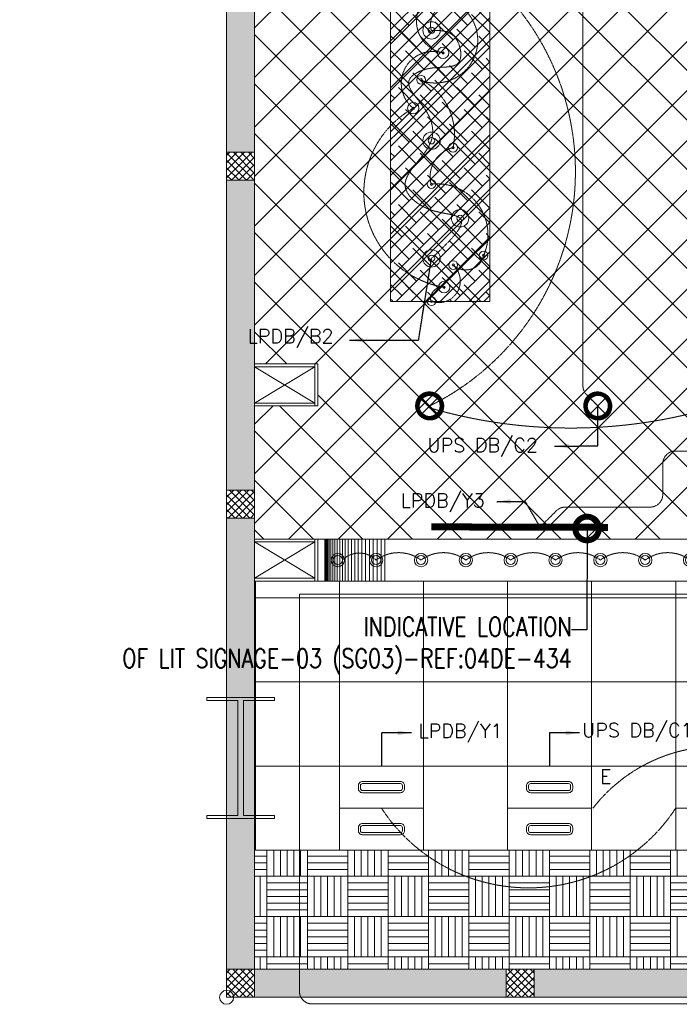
# Model space of a CAD drawing. Header units: millimetres. Extents: x 48523 to 84492, y -23473 to 14877.
# Tile 3 of 69: x 48523 to 53231, y -50 to 6976. Entities that reach past the tile are written whole.
import ezdxf
from ezdxf import colors
from ezdxf.entities.mleader import LeaderData, LeaderLine
from ezdxf.enums import TextEntityAlignment as Align
from ezdxf.math import Vec2, Vec3

# ---------------------------------------------------------------- set-up
doc = ezdxf.new("R2010")
doc.units = ezdxf.units.MM
doc.header["$MEASUREMENT"] = 0
doc.linetypes.add('HIDDENX2', pattern=[0.75, 0.5, -0.25])
doc.layers.get('0').update_dxf_attribs({"lineweight": 5})
doc.layers.get('Defpoints').update_dxf_attribs({"color": 2, "lineweight": 20})
doc.layers.add('A-LIGHT', color=1, linetype='Continuous', lineweight=5)
doc.layers.add('M-MEP-GEN', color=7, linetype='Continuous', lineweight=15)
for name, color, linetype, lineweight, true_color in [('M-MEP-ELLG-CABLE', 7, 'HIDDENX2', 15, 0x055f91), ('M-MEP-ELLG-LIGHT', 5, 'Continuous', 15, 0x0000ff), ('RCP XREF$0$A-CEILING-01', 9, 'Continuous', 0, 0x808080), ('RCP XREF$0$A-CEILING-02', 9, 'Continuous', 0, 0x808080), ('RCP XREF$0$A-CEILING-03', 9, 'Continuous', 0, 0x808080), ('RCP XREF$0$A-CEILING-07', 9, 'Continuous', 0, 0x808080), ('RCP XREF$0$A-Wall & Column', 9, 'Continuous', 0, 0x808080), ('RCP XREF$0$Column', 9, 'Continuous', 0, 0x808080), ('RCP XREF$0$ND_26_HATCH', 9, 'Continuous', 0, 0x808080), ('RCP XREF$0$XR-CP-DS$0$A-DOWN LIG', 9, 'Continuous', 0, 0x808080)]:
    doc.layers.add(name, color=color, linetype=linetype, lineweight=lineweight, true_color=true_color)
doc.layers.add('T-Tags', color=7, linetype='Continuous')
doc.styles.add('Oswald Light', font='txt')
doc.styles.add('SSP_Note', font='romans.shx', dxfattribs={"width": 0.8})
doc.styles.get("Standard").update_dxf_attribs({"font": 'romans.shx'})
doc.dimstyles.new('MDS-50', dxfattribs={"dimtxt": 100, "dimasz": 100, "dimexe": 50, "dimexo": 50, "dimgap": 25, "dimtad": 1, "dimdec": 0, "dimtxsty": 'Oswald Light', "dimcen": 0, "dimdle": 1.5875, "dimazin": 0, "dimtfac": 1, "dimtdec": 0, "dimtix": 1, "dimtmove": 0, "dimatfit": 0, "dimfxl": 1, "dimfrac": 2, "dimtolj": 1, "dimarcsym": 0})

# ---------------------------------------------------------------- blocks, each defined once
blk = doc.blocks.new('RCP XREF')
at = {"layer": 'RCP XREF$0$ND_26_HATCH', "lineweight": 0, "true_color": 0x808080, "transparency": 33554687}
h = blk.add_hatch(color=8, dxfattribs=at)
h.dxf.hatch_style = 1
h.paths.add_polyline_path([(200, 13280), (0, 13280), (0, 0), (4190, 0), (4190, 650), (4390, 650), (4390, 850), (3990, 850), (3990, 200), (200, 200), (200, 8735.8), (200, 8835.8), (200, 9585.8), (200, 9685.8), (200, 10435.8), (200, 10535.8), (200, 11285.8), (200, 11385.8), (200, 12135.8), (200, 12235.8)])
h.paths.add_polyline_path([(0, 11087.2), (200, 11087.2), (200, 11287.2), (0, 11287.2)], flags=17)
h.paths.add_polyline_path([(0, 8211.4), (200, 8211.4), (200, 8411.4), (0, 8411.4)], flags=17)
h.paths.add_polyline_path([(0, 5830), (200, 5830), (200, 6030), (0, 6030)], flags=17)
h.paths.add_polyline_path([(0, 3420), (200, 3420), (200, 3620), (0, 3620)], flags=17)
h.paths.add_polyline_path([(0, 0), (200, 0), (200, 200), (0, 200)], flags=17)
h.paths.add_polyline_path([(1995, 0.3), (2195, 0.3), (2195, 200.3), (1995, 200.3)], flags=16)
h.paths.add_polyline_path([(3990, 0), (4190, 0), (4190, 200), (3990, 200)], flags=17)
h.paths.add_polyline_path([(4190, 650), (4390, 650), (4390, 850), (4190, 850)], flags=17)
at = {"color": 8, "lineweight": 0, "true_color": 0x808080}
for p, q in [((200, 4240), (630, 4500)), ((200, 4500), (630, 4240)), ((200, 3250), (630, 2990)), ((200, 2990), (630, 3250))]:
    blk.add_line(p, q, dxfattribs=at)
at = {"layer": 'RCP XREF$0$A-CEILING-01', "color": 8, "linetype": 'Continuous', "lineweight": 0, "true_color": 0x808080}
for p, q in [((200, 6917.5), (6662.5, 13380)), ((200, 6564), (7016, 13380)), ((200, 6210.4), (7369.6, 13380)), ((200, 5856.9), (7723.1, 13380)), ((200, 5149.7), (8430.3, 13380)), ((200, 4796.2), (8783.8, 13380)), ((200, 3735.5), (9844.5, 13380)), ((277.4, 4520), (9137.4, 13380)), ((441.6, 3270), (10551.6, 13380)), ((630.9, 4520), (9490.9, 13380)), ((1148.7, 3270), (11258.7, 13380)), ((1502.2, 3270), (11612.2, 13380)), ((2209.3, 3270), (12319.3, 13380)), ((2562.9, 3270), (12672.9, 13380)), ((2916.4, 3270), (13026.4, 13380)), ((1855.8, 3270), (11865.8, 13280)), ((200, 5503.3), (5890.1, 11193.4)), ((5979.5, 3920), (200, 9699.5)), ((5625.9, 3920), (200, 9345.9)), ((200, 3382), (5948, 9130)), ((5272.4, 3920), (200, 8992.4)), ((4918.8, 3920), (200, 8638.8)), ((795.1, 3270), (5890, 8364.9)), ((4565.3, 3920), (200, 8285.3)), ((4211.7, 3920), (200, 7931.7)), ((3945, 3833.2), (200, 7578.2)), ((3945, 3479.6), (200, 7224.6)), ((3801.1, 3270), (200, 6871.1)), ((3447.5, 3270), (200, 6517.5)), ((3094, 3270), (200, 6164)), ((2740.4, 3270), (200, 5810.4)), ((2386.9, 3270), (200, 5456.9)), ((2033.3, 3270), (200, 5103.3)), ((429.7, 4520), (200, 4749.7)), ((1679.7, 3270), (650, 4299.7)), ((200, 4089.1), (330.9, 4220)), ((1326.2, 3270), (376.2, 4220)), ((972.6, 3270), (200, 4042.6)), ((619.1, 3270), (200, 3689.1)), ((265.5, 3270), (200, 3335.5))]:
    blk.add_line(p, q, dxfattribs=at)
at = {"layer": 'RCP XREF$0$A-CEILING-01', "color": 8, "lineweight": 0, "true_color": 0x808080}
for p, q in [((200, 13380), (200, 4520)), ((200, 4520), (650, 4520)), ((650, 4520), (650, 4220)), ((650, 4220), (200, 4220)), ((200, 4220), (200, 3270)), ((200, 3270), (3945, 3270)), ((200, 1050), (200, 2970)), ((200, 2970), (4245, 2970)), ((9805, 1050), (200, 1050)), ((200, 1050), (200, 200)), ((9805, 1050), (200, 1050)), ((200, 200), (3990, 200))]:
    blk.add_line(p, q, dxfattribs=at)
at = {"layer": 'RCP XREF$0$A-CEILING-02', "color": 8, "linetype": 'Continuous', "lineweight": 0, "true_color": 0x808080}
for p, q in [((205, 1050), (205, 2970)), ((805, 1050), (805, 2970)), ((1405, 1050), (1405, 2970)), ((2005, 1050), (2005, 2970)), ((2605, 1050), (2605, 2970)), ((3205, 1050), (3205, 2970)), ((200, 2850), (9805, 2850)), ((200, 2250), (9805, 2250)), ((200, 1650), (9805, 1650))]:
    blk.add_line(p, q, dxfattribs=at)
at = {"layer": 'RCP XREF$0$A-CEILING-03', "color": 8, "linetype": 'Continuous', "lineweight": 0, "true_color": 0x808080}
for p, q in [((200, 1008), (288, 1008)), ((288, 864), (288, 1050)), ((336, 864), (336, 1050)), ((384, 864), (384, 1050)), ((432, 864), (432, 1050)), ((480, 864), (480, 1050)), ((528, 864), (528, 1050)), ((576, 864), (576, 1050)), ((576, 1008), (864, 1008)), ((864, 864), (864, 1050)), ((912, 864), (912, 1050)), ((960, 864), (960, 1050)), ((1008, 864), (1008, 1050)), ((1056, 864), (1056, 1050)), ((1104, 864), (1104, 1050)), ((1152, 864), (1152, 1050)), ((1152, 1008), (1440, 1008)), ((1440, 864), (1440, 1050)), ((1488, 864), (1488, 1050)), ((1536, 864), (1536, 1050)), ((1584, 864), (1584, 1050)), ((1632, 864), (1632, 1050)), ((1680, 864), (1680, 1050)), ((1728, 864), (1728, 1050)), ((1728, 1008), (2016, 1008)), ((2016, 864), (2016, 1050)), ((2064, 864), (2064, 1050)), ((2112, 864), (2112, 1050)), ((2160, 864), (2160, 1050)), ((2208, 864), (2208, 1050)), ((2256, 864), (2256, 1050)), ((2304, 864), (2304, 1050)), ((2304, 1008), (2592, 1008)), ((2592, 864), (2592, 1050)), ((2640, 864), (2640, 1050)), ((2688, 864), (2688, 1050)), ((2736, 864), (2736, 1050)), ((2784, 864), (2784, 1050)), ((2832, 864), (2832, 1050)), ((2880, 864), (2880, 1050)), ((2880, 1008), (3168, 1008)), ((3168, 864), (3168, 1050)), ((3216, 864), (3216, 1050)), ((200, 960), (288, 960)), ((576, 960), (864, 960)), ((1152, 960), (1440, 960)), ((1728, 960), (2016, 960)), ((2304, 960), (2592, 960)), ((2880, 960), (3168, 960)), ((200, 912), (288, 912)), ((200, 864), (288, 864)), ((240, 576), (240, 864)), ((288, 576), (288, 864)), ((288, 864), (576, 864)), ((576, 912), (864, 912)), ((576, 576), (576, 864)), ((576, 864), (864, 864)), ((624, 576), (624, 864)), ((672, 576), (672, 864)), ((720, 576), (720, 864)), ((768, 576), (768, 864)), ((816, 576), (816, 864)), ((864, 576), (864, 864)), ((864, 864), (1152, 864)), ((1152, 912), (1440, 912)), ((1152, 576), (1152, 864)), ((1152, 864), (1440, 864)), ((1200, 576), (1200, 864)), ((1248, 576), (1248, 864)), ((1296, 576), (1296, 864)), ((1344, 576), (1344, 864)), ((1392, 576), (1392, 864)), ((1440, 576), (1440, 864)), ((1440, 864), (1728, 864)), ((1728, 912), (2016, 912)), ((1728, 576), (1728, 864)), ((1728, 864), (2016, 864)), ((1776, 576), (1776, 864)), ((1824, 576), (1824, 864)), ((1872, 576), (1872, 864)), ((1920, 576), (1920, 864)), ((1968, 576), (1968, 864)), ((2016, 576), (2016, 864)), ((2016, 864), (2304, 864)), ((2304, 912), (2592, 912)), ((2304, 576), (2304, 864)), ((2304, 864), (2592, 864)), ((2352, 576), (2352, 864)), ((2400, 576), (2400, 864)), ((2448, 576), (2448, 864)), ((2496, 576), (2496, 864)), ((2544, 576), (2544, 864)), ((2592, 576), (2592, 864)), ((2592, 864), (2880, 864)), ((2880, 912), (3168, 912)), ((2880, 576), (2880, 864)), ((2880, 864), (3168, 864)), ((2928, 576), (2928, 864)), ((2976, 576), (2976, 864)), ((3024, 576), (3024, 864)), ((3072, 576), (3072, 864)), ((3120, 576), (3120, 864)), ((3168, 576), (3168, 864)), ((3168, 864), (3456, 864)), ((288, 816), (576, 816)), ((864, 816), (1152, 816)), ((1440, 816), (1728, 816)), ((2016, 816), (2304, 816)), ((2592, 816), (2880, 816)), ((3168, 816), (3456, 816)), ((288, 768), (576, 768)), ((288, 720), (576, 720)), ((864, 768), (1152, 768)), ((864, 720), (1152, 720)), ((1440, 768), (1728, 768)), ((1440, 720), (1728, 720)), ((2016, 768), (2304, 768)), ((2016, 720), (2304, 720)), ((2592, 768), (2880, 768)), ((2592, 720), (2880, 720)), ((3168, 768), (3456, 768)), ((3168, 720), (3456, 720)), ((288, 672), (576, 672)), ((864, 672), (1152, 672)), ((1440, 672), (1728, 672)), ((2016, 672), (2304, 672)), ((2592, 672), (2880, 672)), ((3168, 672), (3456, 672)), ((200, 576), (288, 576)), ((288, 624), (576, 624)), ((288, 288), (288, 576)), ((288, 576), (576, 576)), ((336, 288), (336, 576)), ((384, 288), (384, 576)), ((432, 288), (432, 576)), ((480, 288), (480, 576)), ((528, 288), (528, 576)), ((576, 288), (576, 576)), ((576, 576), (864, 576)), ((864, 624), (1152, 624)), ((864, 288), (864, 576)), ((864, 576), (1152, 576)), ((912, 288), (912, 576)), ((960, 288), (960, 576)), ((1008, 288), (1008, 576)), ((1056, 288), (1056, 576)), ((1104, 288), (1104, 576)), ((1152, 288), (1152, 576)), ((1152, 576), (1440, 576)), ((1440, 624), (1728, 624)), ((1440, 288), (1440, 576)), ((1440, 576), (1728, 576)), ((1488, 288), (1488, 576)), ((1536, 288), (1536, 576)), ((1584, 288), (1584, 576)), ((1632, 288), (1632, 576)), ((1680, 288), (1680, 576)), ((1728, 288), (1728, 576)), ((1728, 576), (2016, 576)), ((2016, 624), (2304, 624)), ((2016, 288), (2016, 576)), ((2016, 576), (2304, 576)), ((2064, 288), (2064, 576)), ((2112, 288), (2112, 576)), ((2160, 288), (2160, 576)), ((2208, 288), (2208, 576)), ((2256, 288), (2256, 576)), ((2304, 288), (2304, 576)), ((2304, 576), (2592, 576)), ((2592, 624), (2880, 624)), ((2592, 288), (2592, 576)), ((2592, 576), (2880, 576)), ((2640, 288), (2640, 576)), ((2688, 288), (2688, 576)), ((2736, 288), (2736, 576)), ((2784, 288), (2784, 576)), ((2832, 288), (2832, 576)), ((2880, 288), (2880, 576)), ((2880, 576), (3168, 576)), ((3168, 624), (3456, 624)), ((3168, 288), (3168, 576)), ((3168, 576), (3456, 576)), ((3216, 288), (3216, 576)), ((200, 528), (288, 528)), ((576, 528), (864, 528)), ((1152, 528), (1440, 528)), ((1728, 528), (2016, 528)), ((2304, 528), (2592, 528)), ((2880, 528), (3168, 528)), ((200, 480), (288, 480)), ((200, 432), (288, 432)), ((576, 480), (864, 480)), ((576, 432), (864, 432)), ((1152, 480), (1440, 480)), ((1152, 432), (1440, 432)), ((1728, 480), (2016, 480)), ((1728, 432), (2016, 432)), ((2304, 480), (2592, 480)), ((2304, 432), (2592, 432)), ((2880, 480), (3168, 480)), ((2880, 432), (3168, 432)), ((200, 384), (288, 384)), ((576, 384), (864, 384)), ((1152, 384), (1440, 384)), ((1728, 384), (2016, 384)), ((2304, 384), (2592, 384)), ((2880, 384), (3168, 384)), ((200, 336), (288, 336)), ((200, 288), (288, 288)), ((240, 200), (240, 288)), ((288, 200), (288, 288)), ((288, 288), (576, 288)), ((576, 336), (864, 336)), ((576, 200), (576, 288)), ((576, 288), (864, 288)), ((624, 200), (624, 288)), ((672, 200), (672, 288)), ((720, 200), (720, 288)), ((768, 200), (768, 288)), ((816, 200), (816, 288)), ((864, 200), (864, 288)), ((864, 288), (1152, 288)), ((1152, 336), (1440, 336)), ((1152, 200), (1152, 288)), ((1152, 288), (1440, 288)), ((1200, 200), (1200, 288)), ((1248, 200), (1248, 288)), ((1296, 200), (1296, 288)), ((1344, 200), (1344, 288)), ((1392, 200), (1392, 288)), ((1440, 200), (1440, 288)), ((1440, 288), (1728, 288)), ((1728, 336), (2016, 336)), ((1728, 200), (1728, 288)), ((1728, 288), (2016, 288)), ((1776, 200), (1776, 288)), ((1824, 200), (1824, 288)), ((1872, 200), (1872, 288)), ((1920, 200), (1920, 288)), ((1968, 200), (1968, 288)), ((2016, 200), (2016, 288)), ((2016, 288), (2304, 288)), ((2304, 336), (2592, 336)), ((2304, 200), (2304, 288)), ((2304, 288), (2592, 288)), ((2352, 200), (2352, 288)), ((2400, 200), (2400, 288)), ((2448, 200), (2448, 288)), ((2496, 200), (2496, 288)), ((2544, 200), (2544, 288)), ((2592, 200), (2592, 288)), ((2592, 288), (2880, 288)), ((2880, 336), (3168, 336)), ((2880, 200), (2880, 288)), ((2880, 288), (3168, 288)), ((2928, 200), (2928, 288)), ((2976, 200), (2976, 288)), ((3024, 200), (3024, 288)), ((3072, 200), (3072, 288)), ((3120, 200), (3120, 288)), ((3168, 200), (3168, 288)), ((3168, 288), (3456, 288)), ((288, 240), (576, 240)), ((864, 240), (1152, 240)), ((1440, 240), (1728, 240)), ((2016, 240), (2304, 240)), ((2592, 240), (2880, 240)), ((3168, 240), (3456, 240))]:
    blk.add_line(p, q, dxfattribs=at)
at = {"layer": 'RCP XREF$0$A-CEILING-07', "color": 8, "linetype": 'Continuous', "lineweight": 0, "true_color": 0x808080}
for p, q in [((1170.4, 6906.8), (1628.1, 7364.5)), ((1170.4, 6802.5), (1732.4, 7364.5)), ((1170.4, 6698.2), (1836.7, 7364.5)), ((1170.4, 6593.9), (1878.3, 7301.9)), ((1170.4, 6489.6), (1878.3, 7197.6)), ((1170.4, 6385.3), (1878.3, 7093.3)), ((1303.7, 6935.8), (1173.4, 7066.2)), ((1720.9, 6935.8), (1590.5, 7066.2)), ((1170.4, 6281), (1878.3, 6989)), ((1460.2, 6883.7), (1329.8, 7014.1)), ((1616.6, 6831.5), (1486.3, 6961.9)), ((1877.4, 6883.7), (1747, 7014.1)), ((1355.9, 6779.4), (1225.5, 6909.8)), ((1773.1, 6779.4), (1642.7, 6909.8)), ((1170.4, 6176.7), (1878.3, 6884.7)), ((1199.4, 6831.5), (1170.4, 6860.6)), ((1512.3, 6727.2), (1382, 6857.6)), ((1878.3, 6778.4), (1799.1, 6857.6)), ((1170.4, 6072.4), (1878.3, 6780.4)), ((1251.6, 6675.1), (1170.4, 6756.3)), ((1408, 6622.9), (1277.7, 6753.3)), ((1668.8, 6675.1), (1538.4, 6805.5)), ((1825.2, 6622.9), (1694.8, 6753.3)), ((1170.4, 5968.1), (1878.3, 6676.1)), ((1564.5, 6570.8), (1434.1, 6701.2)), ((1878.3, 6674.1), (1851.3, 6701.2)), ((1303.7, 6518.6), (1173.4, 6649)), ((1720.9, 6518.6), (1590.5, 6649)), ((1170.4, 5863.8), (1878.3, 6571.8)), ((1460.2, 6466.5), (1329.8, 6596.9)), ((1616.6, 6414.3), (1486.3, 6544.7)), ((1877.4, 6466.5), (1747, 6596.9)), ((1170.4, 5759.5), (1878.3, 6467.5)), ((1355.9, 6362.2), (1225.5, 6492.6)), ((1773.1, 6362.2), (1642.7, 6492.6)), ((1199.4, 6414.3), (1170.4, 6443.4)), ((1512.3, 6310), (1382, 6440.4)), ((1878.3, 6361.2), (1799.1, 6440.4)), ((1170.4, 5655.2), (1878.3, 6363.2)), ((1251.6, 6257.9), (1170.4, 6339.1)), ((1408, 6205.7), (1277.7, 6336.1)), ((1668.8, 6257.9), (1538.4, 6388.3)), ((1825.2, 6205.7), (1694.8, 6336.1)), ((1170.4, 5550.9), (1878.3, 6258.9)), ((1564.5, 6153.6), (1434.1, 6284)), ((1878.3, 6256.9), (1851.3, 6284)), ((1303.7, 6101.4), (1173.4, 6231.8)), ((1720.9, 6101.4), (1590.5, 6231.8)), ((1170.4, 5446.6), (1878.3, 6154.6)), ((1460.2, 6049.3), (1329.8, 6179.7)), ((1616.6, 5997.1), (1486.3, 6127.5)), ((1877.4, 6049.3), (1747, 6179.7)), ((1170.4, 5342.3), (1878.3, 6050.3)), ((1355.9, 5945), (1225.5, 6075.4)), ((1773.1, 5945), (1642.7, 6075.4)), ((1199.4, 5997.1), (1170.4, 6026.2)), ((1512.3, 5892.9), (1382, 6023.2)), ((1878.3, 5944), (1799.1, 6023.2)), ((1170.4, 5238), (1878.3, 5946)), ((1251.6, 5840.7), (1170.4, 5921.9)), ((1408, 5788.6), (1277.7, 5918.9)), ((1668.8, 5840.7), (1538.4, 5971.1)), ((1825.2, 5788.6), (1694.8, 5918.9)), ((1170.4, 5133.7), (1878.3, 5841.7)), ((1564.5, 5736.4), (1434.1, 5866.8)), ((1878.3, 5839.7), (1851.3, 5866.8)), ((1303.7, 5684.3), (1173.4, 5814.6)), ((1460.2, 5632.1), (1329.8, 5762.5)), ((1720.9, 5684.3), (1590.5, 5814.6)), ((1877.4, 5632.1), (1747, 5762.5)), ((1170.4, 5029.4), (1878.3, 5737.4)), ((1616.6, 5580), (1486.3, 5710.3)), ((1210, 4964.7), (1878.3, 5633.1)), ((1355.9, 5527.8), (1225.5, 5658.2)), ((1773.1, 5527.8), (1642.7, 5658.2)), ((1199.4, 5580), (1170.4, 5609)), ((1512.3, 5475.7), (1382, 5606)), ((1668.8, 5423.5), (1538.4, 5553.9)), ((1878.3, 5526.8), (1799.1, 5606)), ((1251.6, 5423.5), (1170.4, 5504.7)), ((1408, 5371.4), (1277.7, 5501.7)), ((1314.3, 4964.7), (1878.3, 5528.8)), ((1825.2, 5371.4), (1694.8, 5501.7)), ((1418.6, 4964.7), (1878.3, 5424.5)), ((1564.5, 5319.2), (1434.1, 5449.6)), ((1878.3, 5422.5), (1851.3, 5449.6)), ((1303.7, 5267.1), (1173.4, 5397.4)), ((1460.2, 5214.9), (1329.8, 5345.3)), ((1720.9, 5267.1), (1590.5, 5397.4)), ((1877.4, 5214.9), (1747, 5345.3)), ((1616.6, 5162.8), (1486.3, 5293.1)), ((1522.9, 4964.7), (1878.3, 5320.2)), ((1355.9, 5110.6), (1225.5, 5241)), ((1627.2, 4964.7), (1878.3, 5215.9)), ((1773.1, 5110.6), (1642.7, 5241)), ((1199.4, 5162.8), (1170.4, 5191.8)), ((1512.3, 5058.5), (1382, 5188.8)), ((1668.8, 5006.3), (1538.4, 5136.7)), ((1878.3, 5109.6), (1799.1, 5188.8)), ((1251.6, 5006.3), (1170.4, 5087.5)), ((1397.5, 4964.7), (1277.7, 5084.5)), ((1814.7, 4964.7), (1694.8, 5084.5)), ((1731.5, 4964.7), (1878.3, 5111.6)), ((1501.8, 4964.7), (1434.1, 5032.4)), ((1835.8, 4964.7), (1878.3, 5007.3)), ((1878.3, 5005.3), (1851.3, 5032.4)), ((1188.9, 4964.7), (1173.4, 4980.2)), ((1606.1, 4964.7), (1590.5, 4980.2))]:
    blk.add_line(p, q, dxfattribs=at)
at = {"layer": 'RCP XREF$0$A-CEILING-07', "color": 8, "lineweight": 0, "true_color": 0x808080}
for p, q in [((1170.4, 4964.7), (1170.4, 7364.5)), ((1878.3, 7364.5), (1878.3, 4964.7)), ((1878.3, 4964.7), (1170.4, 4964.7))]:
    blk.add_line(p, q, dxfattribs=at)
at = {"layer": 'RCP XREF$0$A-Wall & Column', "color": 8, "lineweight": 0, "true_color": 0x808080}
for p, q in [((0, 13480), (0, 0)), ((200, 13480), (200, 200)), ((200, 6030), (0, 6030)), ((0, 6030), (0, 5830)), ((200, 5830), (200, 6030)), ((0, 5830), (200, 5830)), ((650, 4520), (200, 4520)), ((630, 4500), (200, 4500)), ((630, 4220), (630, 4520)), ((650, 4220), (650, 4520)), ((630, 4240), (200, 4240)), ((650, 4220), (200, 4220)), ((200, 3620), (0, 3620)), ((0, 3620), (0, 3420)), ((200, 3420), (200, 3620)), ((0, 3420), (200, 3420)), ((650, 3270), (200, 3270)), ((630, 3250), (200, 3250)), ((630, 3270), (630, 2970)), ((650, 3270), (650, 2970)), ((630, 2990), (200, 2990)), ((650, 2970), (200, 2970)), ((200, 200), (0, 200)), ((0, 200), (0, 0)), ((200, 200), (3990, 200)), ((200, 0), (200, 200)), ((2195, 200.3), (1995, 200.3)), ((1995, 200.3), (1995, 0.3)), ((2195, 0.3), (2195, 200.3)), ((0, 0), (4190, 0)), ((0, 0), (200, 0)), ((1995, 0.3), (2195, 0.3))]:
    blk.add_line(p, q, dxfattribs=at)
at = {"layer": 'RCP XREF$0$Column', "color": 8, "lineweight": 0, "true_color": 0x808080}
for p, q in [((-140.5, 2118.4), (-140.5, 2138.4)), ((-140.5, 2138.4), (340.5, 2138.4)), ((80.5, 2118.4), (-140.5, 2118.4)), ((80.5, 1296.4), (80.5, 2118.4)), ((340.5, 2118.4), (119.5, 2118.4)), ((119.5, 2118.4), (119.5, 1296.4)), ((340.5, 2138.4), (340.5, 2118.4)), ((-140.5, 1276.4), (-140.5, 1296.4)), ((-140.5, 1296.4), (80.5, 1296.4)), ((340.5, 1276.4), (-140.5, 1276.4)), ((119.5, 1296.4), (340.5, 1296.4)), ((340.5, 1296.4), (340.5, 1276.4))]:
    blk.add_line(p, q, dxfattribs=at)
at = {"layer": 'RCP XREF$0$ND_26_HATCH', "color": 8, "linetype": 'Continuous', "lineweight": 0, "true_color": 0x808080}
for p, q in [((0, 6007.5), (22.5, 6030)), ((0, 5954.5), (75.5, 6030)), ((0, 5901.4), (128.6, 6030)), ((0, 5848.4), (181.6, 6030)), ((196, 5830), (0, 6026)), ((142.9, 5830), (0, 5972.9)), ((34.6, 5830), (200, 5995.4)), ((200, 5879), (49, 6030)), ((200, 5932), (102, 6030)), ((200, 5985.1), (155.1, 6030)), ((89.9, 5830), (0, 5919.9)), ((87.7, 5830), (200, 5942.3)), ((36.9, 5830), (0, 5866.9)), ((140.7, 5830), (200, 5889.3)), ((193.7, 5830), (200, 5836.3)), ((0, 3568), (52, 3620)), ((0, 3514.9), (105.1, 3620)), ((0, 3461.9), (158.1, 3620)), ((166.5, 3420), (0, 3586.5)), ((11.1, 3420), (200, 3608.9)), ((200, 3439.5), (19.5, 3620)), ((200, 3492.5), (72.5, 3620)), ((200, 3545.6), (125.6, 3620)), ((200, 3598.6), (178.6, 3620)), ((113.4, 3420), (0, 3533.4)), ((64.2, 3420), (200, 3555.8)), ((60.4, 3420), (0, 3480.4)), ((117.2, 3420), (200, 3502.8)), ((170.2, 3420), (200, 3449.8)), ((7.4, 3420), (0, 3427.4)), ((0, 173.9), (26.1, 200)), ((0, 120.8), (79.2, 200)), ((0, 67.8), (132.2, 200)), ((0, 14.8), (185.2, 200)), ((192.3, 0), (0, 192.3)), ((38.3, 0), (200, 161.7)), ((200, 45.4), (45.4, 200)), ((200, 98.4), (98.4, 200)), ((200, 151.4), (151.4, 200)), ((1995, 153.6), (2039.5, 198.1)), ((1995, 100.6), (2092.5, 198)), ((1995, 47.5), (2145.5, 198)), ((2154.2, 0.3), (1995, 159.6)), ((2000.8, 0.3), (2195, 194.5)), ((2195, 12.6), (2009.5, 198.1)), ((2053.9, 0.3), (2195, 141.5)), ((2195, 65.6), (2062.6, 198.1)), ((2195, 118.7), (2115.6, 198)), ((2195, 171.7), (2168.7, 198)), ((139.3, 0), (0, 139.3)), ((86.3, 0), (0, 86.3)), ((91.3, 0), (200, 108.7)), ((2101.2, 0.3), (1995, 106.5)), ((2106.9, 0.3), (2195, 88.4)), ((33.2, 0), (0, 33.2)), ((144.3, 0), (200, 55.7)), ((197.4, 0), (200, 2.6)), ((2048.1, 0.3), (1995, 53.5)), ((1995.1, 0.3), (1995, 0.5)), ((2159.9, 0.3), (2195, 35.4))]:
    blk.add_line(p, q, dxfattribs=at)
at = {"layer": 'RCP XREF$0$XR-CP-DS$0$A-DOWN LIG', "color": 8, "lineweight": 0, "true_color": 0x808080}
for p, q in [((3945, 3270), (650, 3270)), ((650, 3270), (650, 2970)), ((700, 3270), (700, 2970)), ((700.9, 3270), (700.9, 2970)), ((703.7, 3270), (703.7, 2970)), ((708.3, 3270), (708.3, 2970)), ((714.7, 3270), (714.7, 2970)), ((722.8, 3270), (722.8, 2970)), ((732.7, 3270), (732.7, 2970)), ((744.3, 3270), (744.3, 2970)), ((757.6, 3270), (757.6, 2970)), ((772.5, 3270), (772.5, 2970)), ((788.9, 3270), (788.9, 2970)), ((806.7, 3270), (806.7, 2970)), ((825.9, 3270), (825.9, 2970)), ((846.5, 3270), (846.5, 2970)), ((868.2, 3270), (868.2, 2970)), ((891.1, 3270), (891.1, 2970)), ((915, 3270), (915, 2970)), ((939.8, 3270), (939.8, 2970)), ((965.4, 3270), (965.4, 2970)), ((991.8, 3270), (991.8, 2970)), ((1018.7, 3270), (1018.7, 2970)), ((1046.1, 3270), (1046.1, 2970)), ((1073.9, 3266.6), (1073.9, 2966.6)), ((1101.9, 3270), (1101.9, 2970)), ((1130, 3270), (1130, 2970)), ((650, 2970), (4245, 2970))]:
    blk.add_line(p, q, dxfattribs=at)
blk = doc.blocks.new('LIGHT-DOWNLIGHT')
at = {"layer": 'M-MEP-ELLG-LIGHT', "color": 1, "true_color": 0xff0000}
for radius in [47.5, 32.5]:
    blk.add_circle((0, 0), radius, dxfattribs=at)
blk = doc.blocks.new('A$C137d50fb')
at = {"layer": 'M-MEP-ELLG-LIGHT', "color": 1, "true_color": 0xff0000}
for p in [(4045.7, -9710), (4363.4, -9710), (4681.1, -9710), (4998.9, -9710), (5316.6, -9710), (5636.6, -9710), (867.3, -10360), (1187.3, -10360), (1507.3, -10360), (1827.3, -10360), (2147.3, -10360), (2467.3, -10360), (2787.3, -10360), (3107.3, -10360), (3427.3, -10360), (3747.3, -10360), (5935, -10360), (6255, -10360), (6575, -10360), (6895, -10360), (7215, -10360), (7535, -10360), (7855, -10360), (8175, -10360), (8495, -10360), (8815, -10360), (9135, -10360), (9408.5, -10360)]:
    blk.add_blockref('LIGHT-DOWNLIGHT', p, dxfattribs=at)
at = {"layer": 'M-MEP-ELLG-LIGHT', "color": 1, "true_color": 0xff0000, "xscale": -1}
blk.add_blockref('LIGHT-DOWNLIGHT', (593.8, -10360), dxfattribs=at)
blk = doc.blocks.new('*U27')
at = {"lineweight": 0}
h = blk.add_hatch(dxfattribs=at)
h.set_pattern_fill('ANSI31', color=0)
h.paths.add_polyline_path([(-70.7, 70.7), (-53, 53, -0.414214), (53, 53), (70.7, 70.7, 0.414214)])
h.paths.add_polyline_path([(75, 0, -0.198912), (53, -53), (70.7, -70.7, 0.198912), (100, 0, 0.198912), (70.7, 70.7), (53, 53, -0.198912)])
h.paths.add_polyline_path([(-53, -53), (-70.7, -70.7, 0.414214), (70.7, -70.7), (53, -53, -0.414214)])
h.paths.add_polyline_path([(-75, 0, -0.198912), (-53, 53), (-70.7, 70.7, 0.198912), (-100, 0, 0.198912), (-70.7, -70.7), (-53, -53, -0.198912)])
at = {"color": 0}
for p, q in [((-53, 53), (53, -53)), ((-53, -53), (53, 53))]:
    blk.add_line(p, q, dxfattribs=at)
at = {"color": 0, "lineweight": 0}
for radius in [100, 75]:
    blk.add_circle((0, 0), radius, dxfattribs=at)
blk = doc.blocks.new('LIGHT-600X600MM')
at = {"color": 0}
blk.add_line((300, 0), (-300, 0), dxfattribs=at)
blk.add_lwpolyline([(-300, 300), (-300, -300), (300, -300), (300, 300)], close=True, dxfattribs=at)
for points in [[(-165, 160), (-165, 140, 0.414214), (-135, 110), (135, 110, 0.414214), (165, 140), (165, 160, 0.414214), (135, 190), (-135, 190, 0.414214)], [(-150, 160), (-150, 140, 0.414214), (-135, 125), (135, 125, 0.414214), (150, 140), (150, 160, 0.414214), (135, 175), (-135, 175, 0.414214)], [(-165, -160), (-165, -140, -0.414214), (-135, -110), (135, -110, -0.414214), (165, -140), (165, -160, -0.414214), (135, -190), (-135, -190, -0.414214)], [(-150, -160), (-150, -140, -0.414214), (-135, -125), (135, -125, -0.414214), (150, -140), (150, -160, -0.414214), (135, -175), (-135, -175, -0.414214)]]:
    blk.add_lwpolyline(points, format="xyb", close=True, dxfattribs=at)
blk.add_attdef('E', text='', height=100).set_placement((400, 250), align=Align.MIDDLE_CENTER)
blk = doc.blocks.new('DOWN LIG 1')
at = {"color": 6, "true_color": 0xff00ff}
for radius in [62, 22.8]:
    blk.add_circle((-364257.6, -156908.1), radius, dxfattribs=at)
blk = doc.blocks.new('DOWN LIG4')
at = {"color": 0}
for centre, radius in [((-364347.2, -157114.1), 40.8), ((-364347.3, -157114.7), 7.36), ((-364347.3, -157114.6), 2.23)]:
    blk.add_circle(centre, radius, dxfattribs=at)
blk = doc.blocks.new('DOWN LIG5')
at = {"color": 0}
for radius in [31.3, 8.21]:
    blk.add_circle((-364412.7, -156955.9), radius, dxfattribs=at)
blk = doc.blocks.new('A$C668e39da')
at = {"layer": 'M-MEP-ELLG-LIGHT', "color": 1, "true_color": 0xff0000, "xscale": -1}
for p in [(-363129.6, 150756.5), (-363002.4, 150373.4), (-363215.2, 149978.8), (-362995.4, 148701.1)]:
    blk.add_blockref('DOWN LIG4', p, dxfattribs=at)
at = {"layer": 'M-MEP-ELLG-LIGHT', "color": 66, "lineweight": -3, "true_color": 0x5f7f00, "xscale": -1}
for p in [(-362941.2, 150546.5), (-363224.9, 150023.6), (-362997, 149539), (-363150.5, 149278.2), (-362778.8, 148769.8), (-362995.4, 148701.1), (-363150.5, 148442.8)]:
    blk.add_blockref('DOWN LIG5', p, dxfattribs=at)
at = {"layer": 'M-MEP-ELLG-LIGHT', "color": 1, "lineweight": -3, "xscale": -1}
for p in [(-362995.4, 150328.1), (-362995.4, 149540.6), (-362791.1, 148987.2), (-362995.4, 148701.1)]:
    blk.add_blockref('DOWN LIG 1', p, dxfattribs=at)
blk = doc.blocks.new('_DotSmall')
at = {"color": 0, "linetype": 'ByBlock', "const_width": 0.5}
blk.add_lwpolyline([(-0.0625, 0, 1), (0.0625, 0, 1)], format="xyb", close=True, dxfattribs=at)

msp = doc.modelspace()

# ---------------------------------------------------------------- linework, layer by layer
at = {"layer": 'Defpoints'}
msp.add_circle((50000, 0), 50, dxfattribs=at)
at = {"layer": 'M-MEP-ELLG-CABLE', "color": 5, "ltscale": 5, "true_color": 0x0000ff}
for p, q in [((52542.9, 4363.4), (52543.4, 7534.6)), ((52649, 4220), (52569.3, 4299.7))]:
    msp.add_line(p, q, dxfattribs=at)
at = {"layer": 'M-MEP-ELLG-CABLE', "color": 1, "ltscale": 5, "true_color": 0xff0000}
msp.add_lwpolyline([(52236.6, 3354.9), (52353.7, 3472, -0.198912), (52417.4, 3498.3), (53022.8, 3498.3, 0.414214), (53112.8, 3588.3), (53112.8, 3808.1, -0.414214), (53202.8, 3898.1), (54805.8, 3898.1, 0.198912), (54869.4, 3924.5), (54952.5, 4007.5), (55034.5, 3925.4, 0.198912), (55098.2, 3899), (57412.7, 3899, -0.414214), (57502.7, 3809), (57502.7, 3497.2, 0.198912), (57529.1, 3433.5), (57610, 3352.6), (57688.8, 3431.4, 0.198912), (57715.1, 3495), (57715.1, 3555.1, -0.414214), (57805.1, 3645.1), (59203.9, 3645.1, 0.201727), (59268.2, 3672.1), (62467.1, 6941.1, -0.201727)], format="xyb", dxfattribs=at)
at = {"layer": 'M-MEP-ELLG-CABLE', "color": 5, "ltscale": 5, "true_color": 0x0000ff}
msp.add_lwpolyline([(65988.3, 2170), (65944, 2125.6, 0.198912), (65917.6, 2062), (65917.6, 42.8, -0.414214), (65827.6, -47.2), (56884.2, -47.2, -0.414214), (56794.2, 42.8), (56794.2, 742, 0.198912), (56767.8, 805.6), (56723.5, 850), (56679.1, 805.6, 0.198912), (56652.8, 742), (56652.8, 42.8, -0.414214), (56562.8, -47.2), (50609.6, -47.2, -0.414214), (50519.6, 42.8), (50519.6, 2877.7), (60222.8, 2877.7, 0.414214), (60312.8, 2967.7), (60312.8, 3799.3, -0.414214), (60402.8, 3889.3), (63001.8, 3889.3, -0.198912), (63065.4, 3863), (63109.8, 3818.6)], format="xyb", dxfattribs=at)
at = {"layer": 'M-MEP-ELLG-CABLE', "color": 1, "ltscale": 5, "true_color": 0xff0000}
for centre, radius, start, end in [((50625.7, 5891.6), 1863.4, 296.22043, 80.78839), ((51585.6, 6966), 230.8, 137.48371, 259.84803), ((51488.3, 6828.2), 303.9, 251.35737, 52.91776), ((51601.8, 6941.4), 146.9, 61.6191, 196.37606), ((51474.3, 6522.2), 227.8, 71.93012, 231.38632), ((51186.8, 6157.3), 439.1, 347.62741, 62.75533), ((51666.3, 5744.1), 686.9, 119.1176, 260.39954), ((51665.6, 5855.9), 213.2, 103.53505, 194.5586), ((51502, 5441.6), 363.3, 336.03139, 96.75287), ((52455.7, 7662.6), 3600.1, 253.62824, 323.71275), ((51706, 5321.3), 130.8, 227.30081, 347.93678), ((51513.6, 5111.3), 154, 249.69697, 47.6719), ((51539.2, 4983.7), 84.3, 80.89, 186.8641), ((50946.6, 2999.8), 170.3, 44.88544, 135.11456), ((51227.3, 2905.1), 267.9, 53.32601, 126.67399), ((51547.3, 2905.1), 267.9, 53.32601, 126.67399), ((51867.3, 2905.1), 267.9, 53.32601, 126.67399), ((52187.3, 2905.1), 267.9, 53.32601, 126.67399), ((52507.3, 2905.1), 267.9, 53.32601, 126.67399), ((52827.3, 2905.1), 267.9, 53.32601, 126.67399), ((53147.3, 2905.1), 267.9, 53.32601, 126.67399), ((52155, 2034.3), 1253.3, 213.09248, 326.90752)]:
    msp.add_arc(centre, radius, start, end, dxfattribs=at)
at = {"layer": 'M-MEP-ELLG-CABLE', "color": 5, "ltscale": 5, "true_color": 0x0000ff}
for centre, radius, start, end in [((52632.9, 4363.3), 90, 179.99215, 225), ((53515.7, 650.4), 1140.8, 37.95349, 142.19481)]:
    msp.add_arc(centre, radius, start, end, dxfattribs=at)
at = {"layer": 'M-MEP-ELLG-CABLE', "color": 1, "ltscale": 5, "true_color": 0xff0000}
msp.add_spline([(51460.9, 6900), (51620.4, 6860.7), (51658.1, 6674.3), (51457.5, 6630), (51301.5, 6541.8), (51421.3, 6328.8), (51460.3, 6112.5), (51274.2, 5789.6), (51459.7, 5618.2), (51666.6, 5559.1), (51462.2, 5273)], degree=3, dxfattribs=at)
at = {"layer": 'M-MEP-ELLG-LIGHT', "color": 6, "linetype": 'HIDDENX2', "ltscale": 5, "true_color": 0xff00ff, "const_width": 50}
msp.add_lwpolyline([(52721.1, 3353.6), (51460.3, 3356.8)], dxfattribs=at)

# ---------------------------------------------------------------- block references
msp.add_blockref('RCP XREF', (50000, 0))
at = {"layer": 'A-LIGHT', "color": 1}
for name in ['A$C668e39da', 'A$C137d50fb']:
    msp.add_blockref(name, (50200, 13480), dxfattribs=at)
at = {"layer": 'M-MEP-ELLG-LIGHT', "color": 1, "true_color": 0xff0000}
for name, p in [('*U27', (51449, 4220)), ('LIGHT-600X600MM', (51105, 1350)), ('LIGHT-600X600MM', (53505, 1350))]:
    msp.add_blockref(name, p, dxfattribs=at)
at = {"layer": 'M-MEP-ELLG-LIGHT', "color": 5, "true_color": 0x0000ff}
msp.add_blockref('*U27', (52649, 4220), dxfattribs=at)
at = {"layer": 'M-MEP-ELLG-LIGHT'}
ref = msp.add_blockref('LIGHT-600X600MM', (52305, 1350), dxfattribs=at)
ref.add_attrib('E', 'E', dxfattribs={"layer": '0', "color": 0, "height": 100}).set_placement((52705, 1575), align=Align.MIDDLE_CENTER)

# ---------------------------------------------------------------- texts
at = {"layer": 'M-MEP-GEN', "char_height": 100, "attachment_point": 4}
for s, insert, width in [('{\\Fsimplex|c0;LPDB/B2}', (50150.1, 4702), 316.571), ('{\\Fsimplex|c0;UPS DB/C2}', (51433.1, 3923.5), 913.605), ('{\\Fsimplex|c0;LPDB/Y3}', (51241.8, 3528.1), 693.712), ('{\\Fsimplex|c0;LPDB/Y1}', (51369.8, 1884.5), 316.571), ('{\\Fsimplex|c0;UPS DB/C1}', (52536.9, 1888.8), 913.605)]:
    msp.add_mtext(s, dxfattribs=dict(at, insert=insert, width=width))

# ---------------------------------------------------------------- leaders
at = {"layer": 'M-MEP-ELLG-CABLE', "color": 1, "ltscale": 5, "true_color": 0xff0000}
for points in [[(50875.8, 4689.2), (51369.9, 4689.2), (51462.2, 5273)], [(51927.6, 3536.8), (52129.8, 3539), (52236.6, 3354.9)], [(51319.5, 1887), (51105, 1887), (51105, 1650)]]:
    msp.add_leader(points, dimstyle='MDS-50', override={"dimgap": 25, "dimtad": 0}, dxfattribs=at)
at = {"layer": 'M-MEP-ELLG-CABLE', "color": 5, "ltscale": 5, "true_color": 0x0000ff}
for points in [[(52340, 3932.2), (52649, 3935.5), (52649, 4220)], [(52519.5, 1887), (52305, 1887), (52305, 1650)]]:
    msp.add_leader(points, dimstyle='MDS-50', override={"dimgap": 25, "dimtad": 0}, dxfattribs=at)
at = {"layer": 'T-Tags'}
ml = msp.add_multileader_mtext('Standard', dxfattribs=at)
ml.set_content('INDICATIVE LOCATION \\POF LIT SIGNAGE-03 (SG03)-REF:04DE-434    ', color=256, style='SSP_Note')
ml.set_leader_properties()
ml.set_arrow_properties(name='DOTSMALL')
ml.build(insert=Vec2(0, 0))
ml.multileader.update_dxf_attribs({"dogleg_length": 1.76, "arrow_head_size": 337.5, "scale": 1.5})
ctx = ml.context
ctx.base_point, ctx.scale, ctx.char_height, ctx.arrow_head_size, ctx.landing_gap_size, ctx.plane_origin = Vec3(50595.5, 2621.6), 1.5, 135, 337.5, 0, Vec3(54907.3, -1110.5)
ctx.text_align_type = 2
notes = []
notes.append((ctx, [(0, (1, 1, 0), (52570, 2621.6), (-1, 0), 107.7, [(0, [(52572.7, 3345.2)], 0, [])])]))
ctx.mtext.insert, ctx.mtext.rotation, ctx.mtext.width, ctx.mtext.defined_height, ctx.mtext.alignment, ctx.mtext.flow_direction = Vec3(52462.3, 2711.6), 6.283185, 2626.202, 892.1, 3, 5
ml = msp.add_multileader_mtext('Standard', dxfattribs=at)
ml.set_content('INDICATIVE LOCATION \\POF LIT SIGNAGE-04 \\P(SG04)-REF:04DE-434   ', color=256, style='SSP_Note')
ml.set_leader_properties()
ml.set_arrow_properties(name='DOTSMALL')
ml.build(insert=Vec2(0, 0))
ml.multileader.update_dxf_attribs({"dogleg_length": 1.76, "arrow_head_size": 337.5, "scale": 1.5})
ctx = ml.context
ctx.base_point, ctx.scale, ctx.char_height, ctx.arrow_head_size, ctx.landing_gap_size, ctx.plane_origin = Vec3(54817.6, 2634.5), 1.5, 135, 337.5, 0, Vec3(49511, 2204.8)
ctx.text_align_type = 2
notes.append((ctx, [(1, (1, 1, 0), (57223.4, 2634.5), (-1, 0), 539, [(0, [(57408.3, 3352)], 0, [])])]))
ctx.mtext.insert, ctx.mtext.width, ctx.mtext.defined_height, ctx.mtext.alignment, ctx.mtext.flow_direction = Vec3(56684.4, 2724.5), 2626.202, 892.1, 3, 5
for ctx, leaders in notes:
    for number, flags, end, landing, length, lines in leaders:
        leader = LeaderData()
        leader.index, (leader.has_last_leader_line, leader.has_dogleg_vector, leader.attachment_direction) = number, flags
        leader.last_leader_point, leader.dogleg_vector, leader.dogleg_length = Vec3(end), Vec3(landing), length
        for number, points, colour, breaks in lines:
            line = LeaderLine()
            line.index, line.vertices, line.color, line.breaks = number, Vec3.list(points), colors.encode_raw_color(colour), breaks
            leader.lines.append(line)
        ctx.leaders.append(leader)

doc.saveas('drawing.dxf')
